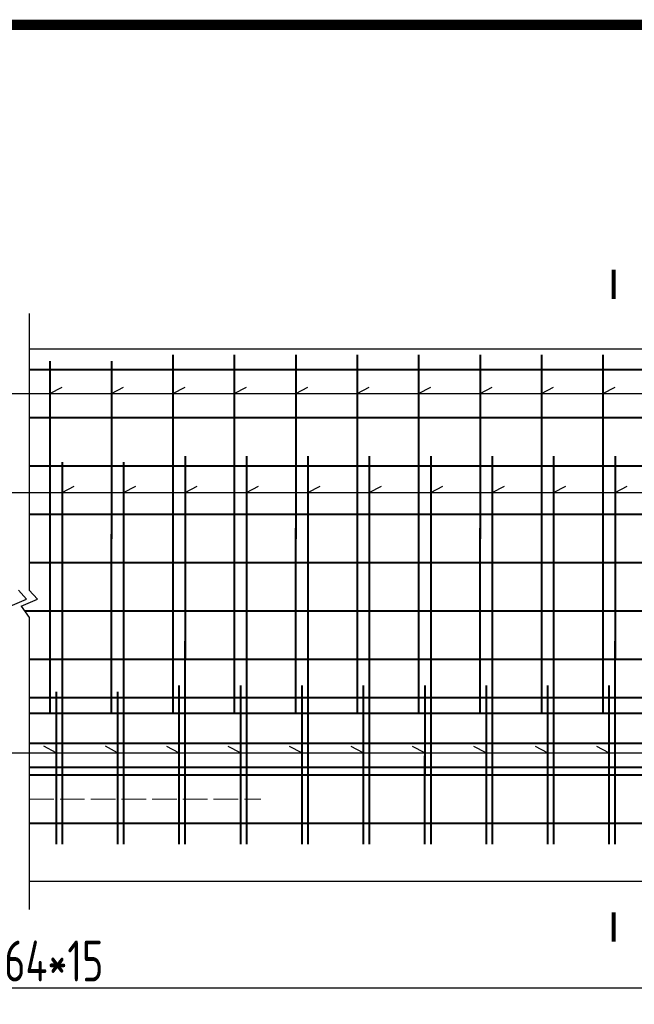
# Model space of a CAD drawing. Header units: inches. Extents: x 112594 to 193184, y 44995 to 116598.
# Tile 53 of 153: x 142971 to 143271, y 71516 to 71997. Entities that reach past the tile are written whole.
import ezdxf

# ---------------------------------------------------------------- set-up
doc = ezdxf.new("R2010")
doc.units = ezdxf.units.IN
doc.header["$MEASUREMENT"] = 0
doc.linetypes.add('ACAD_ISO02W100', pattern=[15, 12, -3])
doc.layers.get('0').update_dxf_attribs({"lineweight": 15})
for name, color, linetype, lineweight in [('BM1', 7, 'Continuous', 15), ('粗线', 1, 'Continuous', 40), ('细实线', 4, 'Continuous', 25), ('轮廓虚线', 2, 'ACAD_ISO02W100', 15)]:
    doc.layers.add(name, color=color, linetype=linetype, lineweight=lineweight)
doc.styles.add('HZTXT', font='tssdeng.shx', dxfattribs={"width": 0.75, "bigfont": 'hztxt.shx'})
doc.dimstyles.new('ISO-100', dxfattribs={"dimtxt": 20, "dimasz": 10, "dimexe": 12.5, "dimexo": 6.25, "dimgap": 6.25, "dimtad": 1, "dimdec": 0, "dimdsep": 46, "dimtxsty": 'HZTXT', "dimblk": 'OBLIQUE', "dimcen": 2.5, "dimadec": 0, "dimazin": 0, "dimtfac": 1, "dimtdec": 0, "dimtmove": 2, "dimatfit": 3, "dimldrblk": 'OBLIQUE', "dimfxl": 15, "dimfxlon": 1, "dimarcsym": 0})

# ---------------------------------------------------------------- blocks, each defined once
blk = doc.blocks.new('_Oblique')
at = {"color": 0, "linetype": 'ByBlock', "lineweight": -2}
blk.add_line((-0.5, -0.5), (0.5, 0.5), dxfattribs=at)
blk = doc.blocks.new('*D968')
at = {"layer": '细实线', "color": 0, "lineweight": -2}
for p, q in [((142475.52, 71531.34), (142475.52, 71517.59)), ((143499.46, 71531.34), (143499.46, 71517.59)), ((142475.52, 71523.84), (143499.46, 71523.84))]:
    blk.add_line(p, q, dxfattribs=at)
at = {"layer": '细实线', "color": 0, "lineweight": -2, "xscale": 5, "yscale": 5, "zscale": 5, "rotation": 180}
blk.add_blockref('_Oblique', (142475.52, 71523.84), dxfattribs=at)
at = {"layer": '细实线', "color": 0, "lineweight": -2, "xscale": 5, "yscale": 5, "zscale": 5}
blk.add_blockref('_Oblique', (143499.46, 71523.84), dxfattribs=at)
at = {"layer": '细实线', "color": 0, "insert": (142987.49, 71536.96), "char_height": 20, "attachment_point": 5, "style": 'HZTXT'}
blk.add_mtext('64*15', dxfattribs=at)

msp = doc.modelspace()

# ---------------------------------------------------------------- linework, layer by layer
at = {"const_width": 2}
for points in [[(143260.84967, 71874.63277), (143260.84967, 71860.39996)], [(143260.84967, 71560.65655), (143260.84967, 71546.42373)]]:
    msp.add_lwpolyline(points, dxfattribs=at)
at = {"layer": 'BM1', "color": 0, "linetype": 'Continuous', "const_width": 4.99949}
msp.add_lwpolyline([(141807.76261, 70559.30239), (141807.76261, 71994.30598), (143820.25727, 71994.30598), (143820.25727, 70559.30239)], close=True, dxfattribs=at)
at = {"layer": '粗线'}
for p, q in [((142985.62926, 71830.03297), (142985.58424, 71659.99538)), ((143015.62926, 71830.03297), (143015.58424, 71659.99538)), ((143045.62926, 71833.03297), (143045.58424, 71662.99538)), ((143045.62926, 71832.03297), (143045.58424, 71661.99538)), ((143045.62926, 71831.03297), (143045.58424, 71660.99538)), ((143045.62926, 71831.03297), (143045.58424, 71660.99538)), ((143045.62926, 71830.09327), (143045.58424, 71666.99538)), ((143045.62926, 71830.03297), (143045.58424, 71659.99538)), ((143045.62926, 71830.03297), (143045.58424, 71659.99538)), ((143075.62926, 71833.03297), (143075.58424, 71662.99538)), ((143075.62926, 71832.03297), (143075.58424, 71661.99538)), ((143075.62926, 71831.03297), (143075.58424, 71660.99538)), ((143075.62926, 71831.03297), (143075.58424, 71660.99538)), ((143075.62926, 71830.09327), (143075.58424, 71666.99538)), ((143075.62926, 71830.03297), (143075.58424, 71659.99538)), ((143075.62926, 71830.03297), (143075.58424, 71659.99538)), ((143105.62926, 71833.03297), (143105.58424, 71662.99538)), ((143105.62926, 71832.03297), (143105.58424, 71661.99538)), ((143105.62926, 71831.03297), (143105.58424, 71660.99538)), ((143105.62926, 71831.03297), (143105.58424, 71660.99538)), ((143105.62926, 71830.09327), (143105.58424, 71666.99538)), ((143105.62926, 71830.03297), (143105.58424, 71659.99538)), ((143105.62926, 71830.03297), (143105.58424, 71659.99538)), ((143135.62926, 71833.03297), (143135.58424, 71662.99538)), ((143135.62926, 71832.03297), (143135.58424, 71661.99538)), ((143135.62926, 71831.03297), (143135.58424, 71660.99538)), ((143135.62926, 71831.03297), (143135.58424, 71660.99538)), ((143135.62926, 71830.09327), (143135.58424, 71666.99538)), ((143135.62926, 71830.03297), (143135.58424, 71659.99538)), ((143135.62926, 71830.03297), (143135.58424, 71659.99538)), ((143165.62926, 71833.03297), (143165.58424, 71662.99538)), ((143165.62926, 71832.03297), (143165.58424, 71661.99538)), ((143165.62926, 71831.03297), (143165.58424, 71660.99538)), ((143165.62926, 71831.03297), (143165.58424, 71660.99538)), ((143165.62926, 71830.09327), (143165.58424, 71666.99538)), ((143165.62926, 71830.03297), (143165.58424, 71659.99538)), ((143165.62926, 71830.03297), (143165.58424, 71659.99538)), ((143195.62926, 71833.03297), (143195.58424, 71662.99538)), ((143195.62926, 71832.03297), (143195.58424, 71661.99538)), ((143195.62926, 71831.03297), (143195.58424, 71660.99538)), ((143195.62926, 71831.03297), (143195.58424, 71660.99538)), ((143195.62926, 71830.09327), (143195.58424, 71666.99538)), ((143195.62926, 71830.03297), (143195.58424, 71659.99538)), ((143195.62926, 71830.03297), (143195.58424, 71659.99538)), ((143225.62926, 71833.03297), (143225.58424, 71662.99538)), ((143225.62926, 71832.03297), (143225.58424, 71661.99538)), ((143225.62926, 71831.03297), (143225.58424, 71660.99538)), ((143225.62926, 71831.03297), (143225.58424, 71660.99538)), ((143225.62926, 71830.09327), (143225.58424, 71666.99538)), ((143225.62926, 71830.03297), (143225.58424, 71659.99538)), ((143225.62926, 71830.03297), (143225.58424, 71659.99538)), ((143255.62926, 71833.03297), (143255.58424, 71662.99538)), ((143255.62926, 71832.03297), (143255.58424, 71661.99538)), ((143255.62926, 71831.03297), (143255.58424, 71660.99538)), ((143255.62926, 71831.03297), (143255.58424, 71660.99538)), ((143255.62926, 71830.09327), (143255.58424, 71666.99538)), ((143255.62926, 71830.03297), (143255.58424, 71659.99538)), ((143255.62926, 71830.03297), (143255.58424, 71659.99538)), ((142975.54101, 71825.99538), (143538.4611, 71825.99538)), ((142985.62926, 71828.03297), (142985.58424, 71657.99538)), ((142985.62926, 71827.09327), (142985.58424, 71663.99538)), ((142985.62926, 71825.09327), (142985.58424, 71661.99538)), ((143015.62926, 71828.03297), (143015.58424, 71657.99538)), ((143015.62926, 71827.09327), (143015.58424, 71663.99538)), ((143015.62926, 71825.09327), (143015.58424, 71661.99538)), ((143045.62926, 71829.09327), (143045.58424, 71665.99538)), ((143045.62926, 71829.03297), (143045.58424, 71658.99538)), ((143045.62926, 71828.09327), (143045.58424, 71664.99538)), ((143045.62926, 71828.09327), (143045.58424, 71664.99538)), ((143045.62926, 71828.03297), (143045.58424, 71657.99538)), ((143045.62926, 71827.09327), (143045.58424, 71663.99538)), ((143045.62926, 71827.09327), (143045.58424, 71663.99538)), ((143045.62926, 71826.09327), (143045.58424, 71662.99538)), ((143045.62926, 71825.09327), (143045.58424, 71661.99538)), ((143075.62926, 71829.09327), (143075.58424, 71665.99538)), ((143075.62926, 71829.03297), (143075.58424, 71658.99538)), ((143075.62926, 71828.09327), (143075.58424, 71664.99538)), ((143075.62926, 71828.09327), (143075.58424, 71664.99538)), ((143075.62926, 71828.03297), (143075.58424, 71657.99538)), ((143075.62926, 71827.09327), (143075.58424, 71663.99538)), ((143075.62926, 71827.09327), (143075.58424, 71663.99538)), ((143075.62926, 71826.09327), (143075.58424, 71662.99538)), ((143075.62926, 71825.09327), (143075.58424, 71661.99538)), ((143105.62926, 71829.09327), (143105.58424, 71665.99538)), ((143105.62926, 71829.03297), (143105.58424, 71658.99538)), ((143105.62926, 71828.09327), (143105.58424, 71664.99538)), ((143105.62926, 71828.09327), (143105.58424, 71664.99538)), ((143105.62926, 71828.03297), (143105.58424, 71657.99538)), ((143105.62926, 71827.09327), (143105.58424, 71663.99538)), ((143105.62926, 71827.09327), (143105.58424, 71663.99538)), ((143105.62926, 71826.09327), (143105.58424, 71662.99538)), ((143105.62926, 71825.09327), (143105.58424, 71661.99538)), ((143135.62926, 71829.09327), (143135.58424, 71665.99538)), ((143135.62926, 71829.03297), (143135.58424, 71658.99538)), ((143135.62926, 71828.09327), (143135.58424, 71664.99538)), ((143135.62926, 71828.09327), (143135.58424, 71664.99538)), ((143135.62926, 71828.03297), (143135.58424, 71657.99538)), ((143135.62926, 71827.09327), (143135.58424, 71663.99538)), ((143135.62926, 71827.09327), (143135.58424, 71663.99538)), ((143135.62926, 71826.09327), (143135.58424, 71662.99538)), ((143135.62926, 71825.09327), (143135.58424, 71661.99538)), ((143165.62926, 71829.09327), (143165.58424, 71665.99538)), ((143165.62926, 71829.03297), (143165.58424, 71658.99538)), ((143165.62926, 71828.09327), (143165.58424, 71664.99538)), ((143165.62926, 71828.09327), (143165.58424, 71664.99538)), ((143165.62926, 71828.03297), (143165.58424, 71657.99538)), ((143165.62926, 71827.09327), (143165.58424, 71663.99538)), ((143165.62926, 71827.09327), (143165.58424, 71663.99538)), ((143165.62926, 71826.09327), (143165.58424, 71662.99538)), ((143165.62926, 71825.09327), (143165.58424, 71661.99538)), ((143195.62926, 71829.09327), (143195.58424, 71665.99538)), ((143195.62926, 71829.03297), (143195.58424, 71658.99538)), ((143195.62926, 71828.09327), (143195.58424, 71664.99538)), ((143195.62926, 71828.09327), (143195.58424, 71664.99538)), ((143195.62926, 71828.03297), (143195.58424, 71657.99538)), ((143195.62926, 71827.09327), (143195.58424, 71663.99538)), ((143195.62926, 71827.09327), (143195.58424, 71663.99538)), ((143195.62926, 71826.09327), (143195.58424, 71662.99538)), ((143195.62926, 71825.09327), (143195.58424, 71661.99538)), ((143225.62926, 71829.09327), (143225.58424, 71665.99538)), ((143225.62926, 71829.03297), (143225.58424, 71658.99538)), ((143225.62926, 71828.09327), (143225.58424, 71664.99538)), ((143225.62926, 71828.09327), (143225.58424, 71664.99538)), ((143225.62926, 71828.03297), (143225.58424, 71657.99538)), ((143225.62926, 71827.09327), (143225.58424, 71663.99538)), ((143225.62926, 71827.09327), (143225.58424, 71663.99538)), ((143225.62926, 71826.09327), (143225.58424, 71662.99538)), ((143225.62926, 71825.09327), (143225.58424, 71661.99538)), ((143255.62926, 71829.09327), (143255.58424, 71665.99538)), ((143255.62926, 71829.03297), (143255.58424, 71658.99538)), ((143255.62926, 71828.09327), (143255.58424, 71664.99538)), ((143255.62926, 71828.09327), (143255.58424, 71664.99538)), ((143255.62926, 71828.03297), (143255.58424, 71657.99538)), ((143255.62926, 71827.09327), (143255.58424, 71663.99538)), ((143255.62926, 71827.09327), (143255.58424, 71663.99538)), ((143255.62926, 71826.09327), (143255.58424, 71662.99538)), ((143255.62926, 71825.09327), (143255.58424, 71661.99538)), ((142975.54101, 71802.39538), (143538.4611, 71802.39538)), ((143051.56898, 71783.65577), (143051.52284, 71603.07056)), ((143051.56898, 71782.65577), (143051.52284, 71602.07056)), ((143051.56898, 71781.65577), (143051.52284, 71601.07056)), ((143051.56898, 71781.65577), (143051.52284, 71601.07056)), ((143081.56898, 71783.65577), (143081.52284, 71603.07056)), ((143081.56898, 71782.65577), (143081.52284, 71602.07056)), ((143081.56898, 71781.65577), (143081.52284, 71601.07056)), ((143081.56898, 71781.65577), (143081.52284, 71601.07056)), ((143111.56898, 71783.65577), (143111.52284, 71603.07056)), ((143111.56898, 71782.65577), (143111.52284, 71602.07056)), ((143111.56898, 71781.65577), (143111.52284, 71601.07056)), ((143111.56898, 71781.65577), (143111.52284, 71601.07056)), ((143141.56898, 71783.65577), (143141.52284, 71603.07056)), ((143141.56898, 71782.65577), (143141.52284, 71602.07056)), ((143141.56898, 71781.65577), (143141.52284, 71601.07056)), ((143141.56898, 71781.65577), (143141.52284, 71601.07056)), ((143171.56898, 71783.65577), (143171.52284, 71603.07056)), ((143171.56898, 71782.65577), (143171.52284, 71602.07056)), ((143171.56898, 71781.65577), (143171.52284, 71601.07056)), ((143171.56898, 71781.65577), (143171.52284, 71601.07056)), ((143201.56898, 71783.65577), (143201.52284, 71603.07056)), ((143201.56898, 71782.65577), (143201.52284, 71602.07056)), ((143201.56898, 71781.65577), (143201.52284, 71601.07056)), ((143201.56898, 71781.65577), (143201.52284, 71601.07056)), ((143231.56898, 71783.65577), (143231.52284, 71603.07056)), ((143231.56898, 71782.65577), (143231.52284, 71602.07056)), ((143231.56898, 71781.65577), (143231.52284, 71601.07056)), ((143231.56898, 71781.65577), (143231.52284, 71601.07056)), ((143261.56898, 71783.65577), (143261.52284, 71603.07056)), ((143261.56898, 71782.65577), (143261.52284, 71602.07056)), ((143261.56898, 71781.65577), (143261.52284, 71601.07056)), ((143261.56898, 71781.65577), (143261.52284, 71601.07056)), ((142975.54101, 71778.79538), (143538.4611, 71778.79538)), ((142991.56898, 71780.65577), (142991.52284, 71600.07056)), ((142991.56898, 71778.65577), (142991.52284, 71598.07056)), ((142991.56898, 71776.65577), (142991.52284, 71596.07056)), ((143021.56898, 71780.65577), (143021.52284, 71600.07056)), ((143021.56898, 71778.65577), (143021.52284, 71598.07056)), ((143021.56898, 71776.65577), (143021.52284, 71596.07056)), ((143051.56898, 71780.65577), (143051.52284, 71600.07056)), ((143051.56898, 71780.65577), (143051.52284, 71600.07056)), ((143051.56898, 71779.65577), (143051.52284, 71599.07056)), ((143051.56898, 71779.65577), (143051.52284, 71599.07056)), ((143051.56898, 71778.65577), (143051.52284, 71598.07056)), ((143051.56898, 71778.65577), (143051.52284, 71598.07056)), ((143051.56898, 71777.65577), (143051.52284, 71597.07056)), ((143051.56898, 71777.65577), (143051.52284, 71597.07056)), ((143051.56898, 71776.65577), (143051.52284, 71596.07056)), ((143051.56898, 71776.65577), (143051.52284, 71596.07056)), ((143081.56898, 71780.65577), (143081.52284, 71600.07056)), ((143081.56898, 71780.65577), (143081.52284, 71600.07056)), ((143081.56898, 71779.65577), (143081.52284, 71599.07056)), ((143081.56898, 71779.65577), (143081.52284, 71599.07056)), ((143081.56898, 71778.65577), (143081.52284, 71598.07056)), ((143081.56898, 71778.65577), (143081.52284, 71598.07056)), ((143081.56898, 71777.65577), (143081.52284, 71597.07056)), ((143081.56898, 71777.65577), (143081.52284, 71597.07056)), ((143081.56898, 71776.65577), (143081.52284, 71596.07056)), ((143081.56898, 71776.65577), (143081.52284, 71596.07056)), ((143111.56898, 71780.65577), (143111.52284, 71600.07056)), ((143111.56898, 71780.65577), (143111.52284, 71600.07056)), ((143111.56898, 71779.65577), (143111.52284, 71599.07056)), ((143111.56898, 71779.65577), (143111.52284, 71599.07056)), ((143111.56898, 71778.65577), (143111.52284, 71598.07056)), ((143111.56898, 71778.65577), (143111.52284, 71598.07056)), ((143111.56898, 71777.65577), (143111.52284, 71597.07056)), ((143111.56898, 71777.65577), (143111.52284, 71597.07056)), ((143111.56898, 71776.65577), (143111.52284, 71596.07056)), ((143111.56898, 71776.65577), (143111.52284, 71596.07056)), ((143141.56898, 71780.65577), (143141.52284, 71600.07056)), ((143141.56898, 71780.65577), (143141.52284, 71600.07056)), ((143141.56898, 71779.65577), (143141.52284, 71599.07056)), ((143141.56898, 71779.65577), (143141.52284, 71599.07056)), ((143141.56898, 71778.65577), (143141.52284, 71598.07056)), ((143141.56898, 71778.65577), (143141.52284, 71598.07056)), ((143141.56898, 71777.65577), (143141.52284, 71597.07056)), ((143141.56898, 71777.65577), (143141.52284, 71597.07056)), ((143141.56898, 71776.65577), (143141.52284, 71596.07056)), ((143141.56898, 71776.65577), (143141.52284, 71596.07056)), ((143171.56898, 71780.65577), (143171.52284, 71600.07056)), ((143171.56898, 71780.65577), (143171.52284, 71600.07056)), ((143171.56898, 71779.65577), (143171.52284, 71599.07056)), ((143171.56898, 71779.65577), (143171.52284, 71599.07056)), ((143171.56898, 71778.65577), (143171.52284, 71598.07056)), ((143171.56898, 71778.65577), (143171.52284, 71598.07056)), ((143171.56898, 71777.65577), (143171.52284, 71597.07056)), ((143171.56898, 71777.65577), (143171.52284, 71597.07056)), ((143171.56898, 71776.65577), (143171.52284, 71596.07056)), ((143171.56898, 71776.65577), (143171.52284, 71596.07056)), ((143201.56898, 71780.65577), (143201.52284, 71600.07056)), ((143201.56898, 71780.65577), (143201.52284, 71600.07056)), ((143201.56898, 71779.65577), (143201.52284, 71599.07056)), ((143201.56898, 71779.65577), (143201.52284, 71599.07056)), ((143201.56898, 71778.65577), (143201.52284, 71598.07056)), ((143201.56898, 71778.65577), (143201.52284, 71598.07056)), ((143201.56898, 71777.65577), (143201.52284, 71597.07056)), ((143201.56898, 71777.65577), (143201.52284, 71597.07056)), ((143201.56898, 71776.65577), (143201.52284, 71596.07056)), ((143201.56898, 71776.65577), (143201.52284, 71596.07056)), ((143231.56898, 71780.65577), (143231.52284, 71600.07056)), ((143231.56898, 71780.65577), (143231.52284, 71600.07056)), ((143231.56898, 71779.65577), (143231.52284, 71599.07056)), ((143231.56898, 71779.65577), (143231.52284, 71599.07056)), ((143231.56898, 71778.65577), (143231.52284, 71598.07056)), ((143231.56898, 71778.65577), (143231.52284, 71598.07056)), ((143231.56898, 71777.65577), (143231.52284, 71597.07056)), ((143231.56898, 71777.65577), (143231.52284, 71597.07056)), ((143231.56898, 71776.65577), (143231.52284, 71596.07056)), ((143231.56898, 71776.65577), (143231.52284, 71596.07056)), ((143261.56898, 71780.65577), (143261.52284, 71600.07056)), ((143261.56898, 71780.65577), (143261.52284, 71600.07056)), ((143261.56898, 71779.65577), (143261.52284, 71599.07056)), ((143261.56898, 71779.65577), (143261.52284, 71599.07056)), ((143261.56898, 71778.65577), (143261.52284, 71598.07056)), ((143261.56898, 71778.65577), (143261.52284, 71598.07056)), ((143261.56898, 71777.65577), (143261.52284, 71597.07056)), ((143261.56898, 71777.65577), (143261.52284, 71597.07056)), ((143261.56898, 71776.65577), (143261.52284, 71596.07056)), ((143261.56898, 71776.65577), (143261.52284, 71596.07056)), ((142991.56898, 71774.65577), (142991.52284, 71594.07056)), ((143021.56898, 71774.65577), (143021.52284, 71594.07056)), ((143051.56898, 71775.65577), (143051.52284, 71595.07056)), ((143051.56898, 71774.65577), (143051.52284, 71594.07056)), ((143081.56898, 71775.65577), (143081.52284, 71595.07056)), ((143081.56898, 71774.65577), (143081.52284, 71594.07056)), ((143111.56898, 71775.65577), (143111.52284, 71595.07056)), ((143111.56898, 71774.65577), (143111.52284, 71594.07056)), ((143141.56898, 71775.65577), (143141.52284, 71595.07056)), ((143141.56898, 71774.65577), (143141.52284, 71594.07056)), ((143171.56898, 71775.65577), (143171.52284, 71595.07056)), ((143171.56898, 71774.65577), (143171.52284, 71594.07056)), ((143201.56898, 71775.65577), (143201.52284, 71595.07056)), ((143201.56898, 71774.65577), (143201.52284, 71594.07056)), ((143231.56898, 71775.65577), (143231.52284, 71595.07056)), ((143231.56898, 71774.65577), (143231.52284, 71594.07056)), ((143261.56898, 71775.65577), (143261.52284, 71595.07056)), ((143261.56898, 71774.65577), (143261.52284, 71594.07056)), ((142975.54101, 71755.19538), (143538.4611, 71755.19538)), ((142975.54101, 71731.59538), (143538.4611, 71731.59538)), ((142973.22211, 71707.99538), (143538.4611, 71707.99538)), ((142975.54101, 71684.39538), (143538.4611, 71684.39538)), ((143048.59571, 71671.47163), (143048.5776, 71603.07056)), ((143078.59571, 71671.47163), (143078.5776, 71603.07056)), ((143108.59571, 71671.47163), (143108.5776, 71603.07056)), ((143138.59571, 71671.47163), (143138.5776, 71603.07056)), ((143168.59571, 71671.47163), (143168.5776, 71603.07056)), ((143198.59571, 71671.47163), (143198.5776, 71603.07056)), ((143228.59571, 71671.47163), (143228.5776, 71603.07056)), ((143258.59571, 71671.47163), (143258.5776, 71603.07056)), ((142975.54101, 71665.75982), (143538.4611, 71665.75982)), ((142988.59571, 71668.47163), (142988.5776, 71600.07056)), ((142988.59571, 71666.47163), (142988.5776, 71598.07056)), ((143018.59571, 71668.47163), (143018.5776, 71600.07056)), ((143018.59571, 71666.47163), (143018.5776, 71598.07056)), ((143048.59571, 71670.47163), (143048.5776, 71602.07056)), ((143048.59571, 71669.47163), (143048.5776, 71601.07056)), ((143048.59571, 71669.47163), (143048.5776, 71601.07056)), ((143048.59571, 71668.47163), (143048.5776, 71600.07056)), ((143048.59571, 71668.47163), (143048.5776, 71600.07056)), ((143048.59571, 71667.47163), (143048.5776, 71599.07056)), ((143048.59571, 71667.47163), (143048.5776, 71599.07056)), ((143048.59571, 71666.47163), (143048.5776, 71598.07056)), ((143048.59571, 71666.47163), (143048.5776, 71598.07056)), ((143078.59571, 71670.47163), (143078.5776, 71602.07056)), ((143078.59571, 71669.47163), (143078.5776, 71601.07056)), ((143078.59571, 71669.47163), (143078.5776, 71601.07056)), ((143078.59571, 71668.47163), (143078.5776, 71600.07056)), ((143078.59571, 71668.47163), (143078.5776, 71600.07056)), ((143078.59571, 71667.47163), (143078.5776, 71599.07056)), ((143078.59571, 71667.47163), (143078.5776, 71599.07056)), ((143078.59571, 71666.47163), (143078.5776, 71598.07056)), ((143078.59571, 71666.47163), (143078.5776, 71598.07056)), ((143108.59571, 71670.47163), (143108.5776, 71602.07056)), ((143108.59571, 71669.47163), (143108.5776, 71601.07056)), ((143108.59571, 71669.47163), (143108.5776, 71601.07056)), ((143108.59571, 71668.47163), (143108.5776, 71600.07056)), ((143108.59571, 71668.47163), (143108.5776, 71600.07056)), ((143108.59571, 71667.47163), (143108.5776, 71599.07056)), ((143108.59571, 71667.47163), (143108.5776, 71599.07056)), ((143108.59571, 71666.47163), (143108.5776, 71598.07056)), ((143108.59571, 71666.47163), (143108.5776, 71598.07056)), ((143138.59571, 71670.47163), (143138.5776, 71602.07056)), ((143138.59571, 71669.47163), (143138.5776, 71601.07056)), ((143138.59571, 71669.47163), (143138.5776, 71601.07056)), ((143138.59571, 71668.47163), (143138.5776, 71600.07056)), ((143138.59571, 71668.47163), (143138.5776, 71600.07056)), ((143138.59571, 71667.47163), (143138.5776, 71599.07056)), ((143138.59571, 71667.47163), (143138.5776, 71599.07056)), ((143138.59571, 71666.47163), (143138.5776, 71598.07056)), ((143138.59571, 71666.47163), (143138.5776, 71598.07056)), ((143168.59571, 71670.47163), (143168.5776, 71602.07056)), ((143168.59571, 71669.47163), (143168.5776, 71601.07056)), ((143168.59571, 71669.47163), (143168.5776, 71601.07056)), ((143168.59571, 71668.47163), (143168.5776, 71600.07056)), ((143168.59571, 71668.47163), (143168.5776, 71600.07056)), ((143168.59571, 71667.47163), (143168.5776, 71599.07056)), ((143168.59571, 71667.47163), (143168.5776, 71599.07056)), ((143168.59571, 71666.47163), (143168.5776, 71598.07056)), ((143168.59571, 71666.47163), (143168.5776, 71598.07056)), ((143198.59571, 71670.47163), (143198.5776, 71602.07056)), ((143198.59571, 71669.47163), (143198.5776, 71601.07056)), ((143198.59571, 71669.47163), (143198.5776, 71601.07056)), ((143198.59571, 71668.47163), (143198.5776, 71600.07056)), ((143198.59571, 71668.47163), (143198.5776, 71600.07056)), ((143198.59571, 71667.47163), (143198.5776, 71599.07056)), ((143198.59571, 71667.47163), (143198.5776, 71599.07056)), ((143198.59571, 71666.47163), (143198.5776, 71598.07056)), ((143198.59571, 71666.47163), (143198.5776, 71598.07056)), ((143228.59571, 71670.47163), (143228.5776, 71602.07056)), ((143228.59571, 71669.47163), (143228.5776, 71601.07056)), ((143228.59571, 71669.47163), (143228.5776, 71601.07056)), ((143228.59571, 71668.47163), (143228.5776, 71600.07056)), ((143228.59571, 71668.47163), (143228.5776, 71600.07056)), ((143228.59571, 71667.47163), (143228.5776, 71599.07056)), ((143228.59571, 71667.47163), (143228.5776, 71599.07056)), ((143228.59571, 71666.47163), (143228.5776, 71598.07056)), ((143228.59571, 71666.47163), (143228.5776, 71598.07056)), ((143258.59571, 71670.47163), (143258.5776, 71602.07056)), ((143258.59571, 71669.47163), (143258.5776, 71601.07056)), ((143258.59571, 71669.47163), (143258.5776, 71601.07056)), ((143258.59571, 71668.47163), (143258.5776, 71600.07056)), ((143258.59571, 71668.47163), (143258.5776, 71600.07056)), ((143258.59571, 71667.47163), (143258.5776, 71599.07056)), ((143258.59571, 71667.47163), (143258.5776, 71599.07056)), ((143258.59571, 71666.47163), (143258.5776, 71598.07056)), ((143258.59571, 71666.47163), (143258.5776, 71598.07056)), ((142988.59571, 71664.47163), (142988.5776, 71596.07056)), ((142988.59571, 71662.47163), (142988.5776, 71594.07056)), ((143018.59571, 71664.47163), (143018.5776, 71596.07056)), ((143018.59571, 71662.47163), (143018.5776, 71594.07056)), ((143048.59571, 71665.47163), (143048.5776, 71597.07056)), ((143048.59571, 71665.47163), (143048.5776, 71597.07056)), ((143048.59571, 71664.47163), (143048.5776, 71596.07056)), ((143048.59571, 71664.47163), (143048.5776, 71596.07056)), ((143048.59571, 71663.47163), (143048.5776, 71595.07056)), ((143048.59571, 71662.47163), (143048.5776, 71594.07056)), ((143078.59571, 71665.47163), (143078.5776, 71597.07056)), ((143078.59571, 71665.47163), (143078.5776, 71597.07056)), ((143078.59571, 71664.47163), (143078.5776, 71596.07056)), ((143078.59571, 71664.47163), (143078.5776, 71596.07056)), ((143078.59571, 71663.47163), (143078.5776, 71595.07056)), ((143078.59571, 71662.47163), (143078.5776, 71594.07056)), ((143108.59571, 71665.47163), (143108.5776, 71597.07056)), ((143108.59571, 71665.47163), (143108.5776, 71597.07056)), ((143108.59571, 71664.47163), (143108.5776, 71596.07056)), ((143108.59571, 71664.47163), (143108.5776, 71596.07056)), ((143108.59571, 71663.47163), (143108.5776, 71595.07056)), ((143108.59571, 71662.47163), (143108.5776, 71594.07056)), ((143138.59571, 71665.47163), (143138.5776, 71597.07056)), ((143138.59571, 71665.47163), (143138.5776, 71597.07056)), ((143138.59571, 71664.47163), (143138.5776, 71596.07056)), ((143138.59571, 71664.47163), (143138.5776, 71596.07056)), ((143138.59571, 71663.47163), (143138.5776, 71595.07056)), ((143138.59571, 71662.47163), (143138.5776, 71594.07056)), ((143168.59571, 71665.47163), (143168.5776, 71597.07056)), ((143168.59571, 71665.47163), (143168.5776, 71597.07056)), ((143168.59571, 71664.47163), (143168.5776, 71596.07056)), ((143168.59571, 71664.47163), (143168.5776, 71596.07056)), ((143168.59571, 71663.47163), (143168.5776, 71595.07056)), ((143168.59571, 71662.47163), (143168.5776, 71594.07056)), ((143198.59571, 71665.47163), (143198.5776, 71597.07056)), ((143198.59571, 71665.47163), (143198.5776, 71597.07056)), ((143198.59571, 71664.47163), (143198.5776, 71596.07056)), ((143198.59571, 71664.47163), (143198.5776, 71596.07056)), ((143198.59571, 71663.47163), (143198.5776, 71595.07056)), ((143198.59571, 71662.47163), (143198.5776, 71594.07056)), ((143228.59571, 71665.47163), (143228.5776, 71597.07056)), ((143228.59571, 71665.47163), (143228.5776, 71597.07056)), ((143228.59571, 71664.47163), (143228.5776, 71596.07056)), ((143228.59571, 71664.47163), (143228.5776, 71596.07056)), ((143228.59571, 71663.47163), (143228.5776, 71595.07056)), ((143228.59571, 71662.47163), (143228.5776, 71594.07056)), ((143258.59571, 71665.47163), (143258.5776, 71597.07056)), ((143258.59571, 71665.47163), (143258.5776, 71597.07056)), ((143258.59571, 71664.47163), (143258.5776, 71596.07056)), ((143258.59571, 71664.47163), (143258.5776, 71596.07056)), ((143258.59571, 71663.47163), (143258.5776, 71595.07056)), ((143258.59571, 71662.47163), (143258.5776, 71594.07056)), ((142975.54101, 71657.99538), (143538.4611, 71657.99538)), ((142975.54101, 71643.43718), (143538.4611, 71643.43718)), ((142975.50747, 71627.91947), (143538.42755, 71627.91947)), ((142975.54101, 71631.59538), (143538.4611, 71631.59538)), ((142975.50747, 71604.31947), (143538.42755, 71604.31947))]:
    msp.add_line(p, q, dxfattribs=at)
at = {"layer": '细实线'}
for p, q in [((142975.54101, 71853.19996), (142975.54101, 71718.04933)), ((142975.54101, 71835.99538), (143543.4611, 71835.99538)), ((142985.62624, 71814.13997), (142991.55858, 71817.27386)), ((143015.62624, 71814.13997), (143021.55858, 71817.27386)), ((143045.62624, 71814.13997), (143051.55858, 71817.27386)), ((143075.62624, 71814.13997), (143081.55858, 71817.27386)), ((143105.62624, 71814.13997), (143111.55858, 71817.27386)), ((143135.62624, 71814.13997), (143141.55858, 71817.27386)), ((143165.62624, 71814.13997), (143171.55858, 71817.27386)), ((143195.62624, 71814.13997), (143201.55858, 71817.27386)), ((143225.62624, 71814.13997), (143231.55858, 71817.27386)), ((143255.62624, 71814.13997), (143261.55858, 71817.27386)), ((142475.62624, 71814.13997), (143599.21414, 71814.13997)), ((142991.56673, 71765.84621), (142997.49907, 71768.9801)), ((143021.56673, 71765.84621), (143027.49907, 71768.9801)), ((143051.56673, 71765.84621), (143057.49907, 71768.9801)), ((143081.56673, 71765.84621), (143087.49907, 71768.9801)), ((143111.56673, 71765.84621), (143117.49907, 71768.9801)), ((143141.56673, 71765.84621), (143147.49907, 71768.9801)), ((143171.56673, 71765.84621), (143177.49907, 71768.9801)), ((143201.56673, 71765.84621), (143207.49907, 71768.9801)), ((143231.56673, 71765.84621), (143237.49907, 71768.9801)), ((143261.56673, 71765.84621), (143267.49907, 71768.9801)), ((142481.56673, 71765.84621), (143605.15463, 71765.84621)), ((142974.11313, 71713.79875), (142970.18188, 71718.04933)), ((142979.47227, 71713.79875), (142975.54101, 71718.04933)), ((142966.13904, 71710.35053), (142974.11313, 71713.79875)), ((142971.49818, 71710.35053), (142979.47227, 71713.79875)), ((142971.49818, 71710.35053), (142975.54101, 71704.82742)), ((142975.54101, 71704.82742), (142975.54101, 71562.10382)), ((142988.59291, 71638.71394), (142982.66057, 71641.84783)), ((143018.59291, 71638.70599), (143012.66057, 71641.83988)), ((143048.59288, 71638.57097), (143042.66054, 71641.70486)), ((143078.59288, 71638.56845), (143072.66054, 71641.70234)), ((143108.59288, 71638.56845), (143102.66054, 71641.70234)), ((143138.5929, 71638.67422), (143132.66056, 71641.80811)), ((143168.59052, 71638.66628), (143162.65818, 71641.80017)), ((143198.59049, 71638.56845), (143192.65815, 71641.70234)), ((143228.5929, 71638.6504), (143222.66056, 71641.78428)), ((143258.59289, 71638.64245), (143252.66056, 71641.77634)), ((142478.58939, 71638.57029), (143605.12109, 71638.57029)), ((142975.54101, 71575.91407), (143543.4611, 71575.91407))]:
    msp.add_line(p, q, dxfattribs=at)
at = {"layer": '轮廓虚线'}
msp.add_line((142975.54101, 71615.99538), (143088.60118, 71615.99538), dxfattribs=at)

# ---------------------------------------------------------------- dimensions: what is measured, and where the dimension line sits
at = {"layer": '细实线'}
dim = msp.add_linear_dim(base=(143499.4611, 71523.83801), p1=(142475.52284, 71575.91407), p2=(143499.4611, 71575.91407), text='64*15', dimstyle='ISO-100', override={"dimscale": 0.5, "dimtxt": 40, "dimlfac": 0.5}, dxfattribs=at)
dim.commit()
dim.dimension.update_dxf_attribs({"geometry": '*D968', "text_midpoint": (142987.49197, 71536.96301)})

doc.saveas('drawing.dxf')
